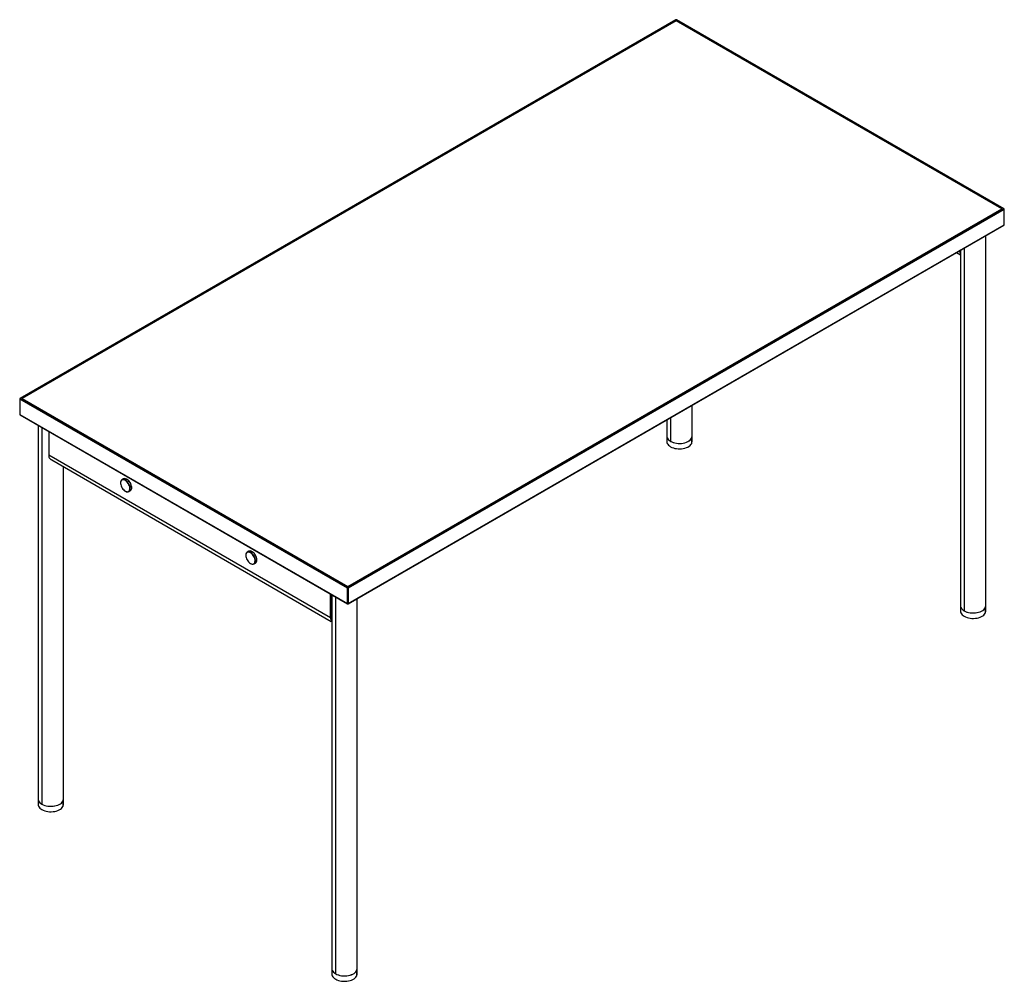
# Paper-space layout '_Isometric' of a CAD drawing. Header units: millimetres. Extents: x -9 to 1475, y -283 to 1167.
import ezdxf

# ---------------------------------------------------------------- set-up
doc = ezdxf.new("R2010")
doc.units = ezdxf.units.MM

psp = doc.layouts.new('_Isometric')

# ---------------------------------------------------------------- linework, layer by layer
at = {"color": 7, "linetype": 'Continuous', "lineweight": 25}
for p, q in [((980.3, 1166.4), (-8.3, 595.7)), ((980.8, 1166.3), (-7.8, 595.7)), ((980.8, 1164.7), (-4.9, 595.7)), ((1474.3, 881.4), (980.8, 1166.3)), ((1471.5, 881.4), (980.8, 1164.7)), ((1474.8, 881.5), (981.3, 1166.4)), ((485.8, 310.7), (1474.3, 881.4)), ((485.8, 312.4), (1471.5, 881.4)), ((1475, 880.2), (486.5, 309.5)), ((1475, 857.3), (1475, 880.2)), ((1475.3, 857.7), (1475.3, 880.6)), ((486.3, 286.2), (1474.8, 856.9)), ((486.5, 286.7), (1475, 857.3)), ((1447.4, 275.1), (1447.4, 841)), ((1406.3, 817.1), (1406.1, 817.2)), ((1409.4, 818.9), (1406.3, 817.1)), ((1409.1, 815.5), (1406.3, 817.1)), ((1409.4, 819.1), (1409.4, 275.1)), ((1414.9, 822.3), (1414.9, 275.5)), ((1403.1, 815.5), (1409.4, 811.9)), ((1409.4, 816), (1409.1, 815.5)), ((-8.8, 594.9), (-8.8, 572)), ((485.1, 309.5), (-8.5, 594.4)), ((-8.5, 594.4), (-8.5, 571.6)), ((-7.8, 595.7), (485.8, 310.7)), ((-4.9, 595.7), (485.8, 312.4)), ((1004.7, 530.7), (1004.7, 585.5)), ((-8.5, 571.6), (485.1, 286.7)), ((-8.3, 571.1), (485.3, 286.2)), ((972.3, 566.8), (972.3, 531.1)), ((19.2, 555.3), (19.2, -16.3)), ((24.7, 552.1), (24.7, -15.9)), ((966.7, 563.5), (966.7, 530.7)), ((35, 546.1), (35, 510.1)), ((1003.8, 535.6), (1003.8, 527.4)), ((459.9, 264.8), (35, 510.1)), ((39.7, 502.9), (460.9, 259.7)), ((57.2, -16.3), (57.2, 492.8)), ((143.3, 468.3), (143.3, 468)), ((145, 472.3), (145.1, 472.8)), ((147.7, 474.3), (145.4, 473)), ((153.1, 473.7), (152.8, 473.8)), ((160, 461.3), (160, 461.6)), ((150.3, 456), (150.5, 455.8)), ((155.5, 455.7), (156, 455.5)), ((155.6, 455.3), (157.9, 456.6)), ((158.2, 456.9), (156, 455.5)), ((157.9, 456.6), (158.2, 456.9)), ((332.1, 359.4), (332.1, 359)), ((336.5, 365.3), (334.2, 364)), ((337.9, 363.6), (338.1, 364.1)), ((340.4, 365.4), (338.1, 364.1)), ((341.9, 364.7), (341.6, 364.8)), ((339.1, 347), (339.3, 346.9)), ((339.3, 346.9), (340.6, 346.3)), ((340.2, 346.5), (340.6, 346.3)), ((344.4, 346.3), (346.7, 347.7)), ((348.8, 352.3), (348.8, 352.7)), ((459.9, 264.8), (459.9, 300.8)), ((461.1, 300.2), (461.1, 261.1)), ((461.8, 299.7), (461.8, -271.9)), ((485.1, 286.7), (485.1, 309.5)), ((486.5, 309.5), (486.5, 286.7)), ((467.4, 296.5), (467.4, -271.5)), ((499.8, -271.9), (499.8, 294)), ((461.8, 274.8), (461.1, 275.2)), ((461.1, 271.4), (461.8, 271.9)), ((1446.5, 280), (1446.5, 271.9)), ((56.3, -11.4), (56.3, -19.6)), ((499, -267), (499, -275.1))]:
    psp.add_line(p, q, dxfattribs=at)
at = {"color": 7, "linetype": 'Continuous', "lineweight": 25, "flags": 128}
for points in [[(966.7, 538.8), (966.8, 537.7), (967.3, 536.2), (968.1, 534.8), (969.2, 533.4), (970.6, 532.2), (972.3, 531), (974.3, 530.1), (976.5, 529.2), (978.8, 528.6), (981.3, 528.2), (983.8, 527.9), (986.4, 527.9), (989, 528), (991.5, 528.4), (993.9, 528.9), (996.2, 529.7), (998.3, 530.6), (1000.1, 531.7), (1001.6, 532.9), (1002.9, 534.2), (1003.8, 535.6)], [(966.7, 538.8), (966.8, 537.7), (967.2, 536.2), (968, 534.8), (969.1, 533.5), (970.6, 532.2), (972.3, 531.1)], [(972.3, 531.1), (974.2, 530.1), (976.4, 529.3), (978.7, 528.6), (981.2, 528.2), (983.8, 527.9), (986.4, 527.9), (988.9, 528), (991.5, 528.4), (993.9, 528.9), (996.1, 529.7), (998.2, 530.6), (1000, 531.6), (1001.6, 532.8), (1002.9, 534.1), (1003.8, 535.5), (1004.4, 537), (1004.7, 538.5), (1004.7, 538.8)], [(966.7, 530.7), (966.8, 529.5), (967.3, 528), (968.1, 526.6), (969.2, 525.2), (970.6, 524), (972.3, 522.9), (974.3, 521.9), (976.5, 521.1), (978.8, 520.4), (981.3, 520), (983.8, 519.7), (986.4, 519.7), (989, 519.9), (991.5, 520.2), (993.9, 520.8), (996.2, 521.5), (998.3, 522.4), (1000.1, 523.5), (1001.6, 524.7), (1002.9, 526), (1003.8, 527.4)], [(145, 472.3), (144.3, 471.5), (143.7, 470.4), (143.4, 469), (143.3, 467.5), (143.6, 465.8), (144, 464.1), (144.8, 462.3), (145.7, 460.6), (146.8, 459.1), (148, 457.7), (149.4, 456.6), (150.7, 455.8), (152.1, 455.2), (153.3, 455.1), (154.5, 455.2), (155.5, 455.7)], [(155.5, 455.7), (156.3, 456.5), (156.8, 457.6), (157.1, 459), (157.2, 460.5), (157, 462.2), (156.5, 464), (155.8, 465.7), (154.8, 467.4), (153.7, 468.9), (152.5, 470.3), (151.2, 471.4), (149.8, 472.3), (148.5, 472.8), (147.2, 473), (146, 472.8), (145, 472.3)], [(156, 455.5), (156.8, 456.4), (157.4, 457.6), (157.7, 459), (157.7, 460.6), (157.5, 462.3), (157, 464.1), (156.3, 465.9), (155.3, 467.7), (154.2, 469.3), (152.9, 470.7), (151.5, 471.9), (150.1, 472.8), (148.7, 473.3), (147.3, 473.5), (146.1, 473.3), (145.1, 472.8)], [(158.2, 456.9), (159.1, 457.7), (159.6, 458.9), (160, 460.3), (160, 461.9), (159.8, 463.6), (159.3, 465.4), (158.5, 467.3), (157.6, 469), (156.4, 470.6), (155.1, 472), (153.7, 473.2), (152.3, 474.1), (150.9, 474.6), (149.6, 474.8), (148.4, 474.6), (147.7, 474.3)], [(338.1, 364.1), (336.8, 364.5), (335.5, 364.5), (334.4, 364.1), (333.4, 363.4), (332.7, 362.4), (332.3, 361.1), (332.1, 359.6), (332.1, 359.4)], [(337.9, 363.6), (336.6, 363.9), (335.4, 363.9), (334.3, 363.6), (333.4, 362.9), (332.7, 361.9), (332.3, 360.7), (332.1, 359.2), (332.2, 357.6), (332.6, 355.9), (333.2, 354.1), (334, 352.4), (335, 350.8), (336.2, 349.3), (337.5, 348.1), (338.9, 347.1), (340.2, 346.5)], [(340.2, 346.5), (341.5, 346.1), (342.8, 346.1), (343.8, 346.5), (344.7, 347.1), (345.4, 348.1), (345.8, 349.3), (346, 350.8), (345.9, 352.4), (345.5, 354.1), (344.9, 355.9), (344.1, 357.6), (343.1, 359.2), (341.9, 360.7), (340.6, 361.9), (339.2, 362.9), (337.9, 363.6)], [(340.6, 346.3), (341.9, 345.9), (343.2, 345.9), (344.3, 346.3), (345.2, 347), (345.9, 348), (346.4, 349.3), (346.6, 350.8), (346.5, 352.5), (346.1, 354.3), (345.4, 356.1), (344.6, 357.9), (343.5, 359.6), (342.3, 361.1), (340.9, 362.4), (339.5, 363.4), (338.1, 364.1)], [(346.7, 347.7), (347.5, 348.3), (348.2, 349.3), (348.6, 350.6), (348.8, 352.1), (348.7, 353.8), (348.3, 355.6), (347.7, 357.4), (346.8, 359.2), (345.8, 360.9), (344.5, 362.4), (343.2, 363.7), (341.8, 364.7), (340.4, 365.4)], [(1409.4, 283.3), (1409.5, 282.1), (1409.9, 280.6), (1410.7, 279.2), (1411.8, 277.9), (1413.3, 276.6), (1415, 275.5), (1416.9, 274.5), (1419.1, 273.7), (1421.5, 273.1), (1423.9, 272.6), (1426.5, 272.4), (1429.1, 272.3), (1431.7, 272.5), (1434.2, 272.9), (1436.6, 273.4), (1438.9, 274.1), (1440.9, 275.1), (1442.7, 276.1), (1444.3, 277.3), (1445.6, 278.6), (1446.5, 280)], [(1409.4, 283.3), (1409.5, 282.2), (1409.9, 280.7), (1410.7, 279.3), (1411.8, 277.9), (1413.2, 276.7), (1414.9, 275.5)], [(1414.9, 275.5), (1416.9, 274.6), (1419, 273.7), (1421.4, 273.1), (1423.9, 272.6), (1426.4, 272.4), (1429, 272.3), (1431.6, 272.5), (1434.1, 272.8), (1436.5, 273.4), (1438.8, 274.1), (1440.8, 275), (1442.7, 276.1), (1444.2, 277.3), (1445.5, 278.6), (1446.5, 280), (1447.1, 281.4), (1447.3, 282.9), (1447.4, 283.3)], [(461.8, 269), (461.3, 267.9), (461.1, 267.2)], [(1409.4, 275.1), (1409.5, 274), (1409.9, 272.5), (1410.7, 271.1), (1411.8, 269.7), (1413.3, 268.5), (1415, 267.3), (1416.9, 266.4), (1419.1, 265.5), (1421.5, 264.9), (1423.9, 264.5), (1426.5, 264.2), (1429.1, 264.2), (1431.7, 264.3), (1434.2, 264.7), (1436.6, 265.2), (1438.9, 266), (1440.9, 266.9), (1442.7, 268), (1444.3, 269.2), (1445.6, 270.5), (1446.5, 271.9)], [(19.2, -8.2), (19.3, -9.3), (19.7, -10.8), (20.5, -12.2), (21.7, -13.6), (23.1, -14.8), (24.8, -16), (26.8, -16.9), (28.9, -17.7), (31.3, -18.4), (33.8, -18.8), (36.3, -19.1), (38.9, -19.1), (41.5, -19), (44, -18.6), (46.4, -18), (48.7, -17.3), (50.7, -16.4), (52.6, -15.3), (54.1, -14.1), (55.4, -12.8), (56.3, -11.4)], [(19.2, -8.2), (19.3, -9.3), (19.7, -10.8), (20.5, -12.2), (21.6, -13.5), (23, -14.8), (24.7, -15.9)], [(24.7, -15.9), (26.7, -16.9), (28.9, -17.7), (31.2, -18.4), (33.7, -18.8), (36.2, -19.1), (38.8, -19.1), (41.4, -19), (43.9, -18.6), (46.3, -18.1), (48.6, -17.3), (50.7, -16.4), (52.5, -15.4), (54.1, -14.2), (55.3, -12.9), (56.3, -11.5), (56.9, -10), (57.2, -8.5), (57.2, -8.2)], [(19.2, -16.3), (19.3, -17.5), (19.7, -19), (20.5, -20.4), (21.7, -21.7), (23.1, -23), (24.8, -24.1), (26.8, -25.1), (28.9, -25.9), (31.3, -26.6), (33.8, -27), (36.3, -27.2), (38.9, -27.3), (41.5, -27.1), (44, -26.8), (46.4, -26.2), (48.7, -25.5), (50.7, -24.6), (52.6, -23.5), (54.1, -22.3), (55.4, -21), (56.3, -19.6)], [(461.8, -263.7), (461.9, -264.9), (462.4, -266.3), (463.2, -267.8), (464.3, -269.1), (465.7, -270.4), (467.5, -271.5), (469.4, -272.5), (471.6, -273.3), (473.9, -273.9), (476.4, -274.4), (479, -274.6), (481.6, -274.7), (484.1, -274.5), (486.7, -274.1), (489.1, -273.6), (491.3, -272.8), (493.4, -271.9), (495.2, -270.9), (496.8, -269.7), (498, -268.4), (499, -267)], [(461.8, -263.7), (461.9, -264.8), (462.4, -266.3), (463.2, -267.7), (464.3, -269.1), (465.7, -270.3), (467.4, -271.5)], [(467.4, -271.5), (469.4, -272.4), (471.5, -273.3), (473.9, -273.9), (476.3, -274.4), (478.9, -274.6), (481.5, -274.7), (484.1, -274.5), (486.6, -274.2), (489, -273.6), (491.3, -272.9), (493.3, -272), (495.2, -270.9), (496.7, -269.7), (498, -268.4), (498.9, -267), (499.6, -265.6), (499.8, -264.1), (499.8, -263.7)], [(461.8, -271.9), (461.9, -273), (462.4, -274.5), (463.2, -275.9), (464.3, -277.3), (465.7, -278.5), (467.5, -279.7), (469.4, -280.6), (471.6, -281.5), (473.9, -282.1), (476.4, -282.5), (479, -282.8), (481.6, -282.8), (484.1, -282.7), (486.7, -282.3), (489.1, -281.7), (491.3, -281), (493.4, -280.1), (495.2, -279), (496.8, -277.8), (498, -276.5), (499, -275.1)]]:
    psp.add_lwpolyline(points, dxfattribs=at)
at = {"color": 7, "linetype": 'Continuous', "lineweight": 25}
for centre, radius, start, end in [((980.8, 1165.5), 1, 60.0027, 119.9973), ((980.5, 1165.9), 0.503, 54.3824, 114.3071), ((981.1, 1165.9), 0.503, 65.6929, 125.6176), ((1474.6, 881), 0.503, 65.6929, 125.6176), ((1473.5, 880.1), 1.54, 2.6055, 57.3945), ((1474.3, 880.6), 1, 0, 60.0027), ((1474.8, 880.6), 0.503, 294.3747, 354.3052), ((1474.3, 857.7), 1, 299.9973, 360), ((1474.5, 857.3), 0.493, 305.0133, 6.2988), ((1474.8, 857.8), 0.503, 294.3747, 354.3052), ((-7.8, 594.9), 1, 119.9973, 180), ((-8.3, 594.9), 0.503, 185.6948, 245.6253), ((-7, 594.4), 1.54, 122.6055, 177.3945), ((-8.1, 595.3), 0.503, 54.3824, 114.3071), ((-7.8, 572), 1, 180, 240.0027), ((-8.3, 572), 0.503, 185.6948, 245.6253), ((-8, 571.5), 0.493, 173.7012, 234.9867), ((997.9, 538.9), 6.76, 330.7004, 359.6951), ((997.9, 530.7), 6.76, 330.7004, 359.6951), ((148.8, 468.7), 5.47, 132.0339, 184.2202), ((145.1, 461), 14.9, 2.3159, 57.6788), ((153.5, 459.9), 5.03, 234.1791, 299.6202), ((338.5, 361.5), 4.36, 64.6777, 117.6066), ((333.9, 352.1), 14.9, 2.263, 57.7316), ((486.6, 309.4), 1.54, 122.6055, 177.3945), ((485.8, 310.9), 1.54, 242.6097, 297.3903), ((485, 309.4), 1.54, 2.6055, 57.3945), ((485.8, 288), 1.54, 242.6097, 297.3903), ((485.6, 286.6), 0.493, 173.7012, 234.9867), ((485.8, 287.1), 1, 240.0027, 299.9973), ((486, 286.6), 0.493, 305.0133, 6.2988), ((1440.6, 283.3), 6.76, 330.7004, 359.6951), ((1440.6, 275.2), 6.76, 330.7004, 359.6951), ((50.4, -8.1), 6.76, 330.7004, 359.6951), ((50.4, -16.3), 6.76, 330.7004, 359.6951), ((493.1, -263.7), 6.76, 330.7004, 359.6951), ((493.1, -271.8), 6.76, 330.7004, 359.6951)]:
    psp.add_arc(centre, radius, start, end, dxfattribs=at)
for points, knots in [([(1409.4, 813.2), (1409.3, 813.4), (1409.1, 814), (1409.1, 814.9), (1409.1, 815.5)], [0, 0, 0, 0, 0.327607, 1, 1, 1, 1]), ([(35, 510.1), (35, 509.4), (35, 508.2), (35, 507.4), (35, 507)], [0, 0, 0, 0, 0.552648, 1, 1, 1, 1]), ([(35, 507), (35.5, 506.5), (36.4, 505.3), (37.9, 504), (39, 503.2), (39.6, 503), (39.7, 502.9)], [0, 0, 0, 0, 0.351514, 0.700652, 0.933502, 1, 1, 1, 1]), ([(461.1, 261.1), (460.7, 261.8), (460.1, 263), (460, 264.3), (459.9, 264.8)], [0, 0, 0, 0, 0.566571, 1, 1, 1, 1]), ([(461.1, 261.1), (461, 260.8), (460.9, 260.2), (460.8, 259.8), (460.9, 259.7), (461.2, 259.8), (461.5, 259.9), (461.8, 260.2), (461.8, 260.2)], [0, 0, 0, 0, 0.1942358, 0.3871581, 0.5803859, 0.7740176, 0.9659364, 1, 1, 1, 1])]:
    psp.add_open_spline(points, degree=3, knots=knots, dxfattribs=at)

doc.saveas('drawing.dxf')
